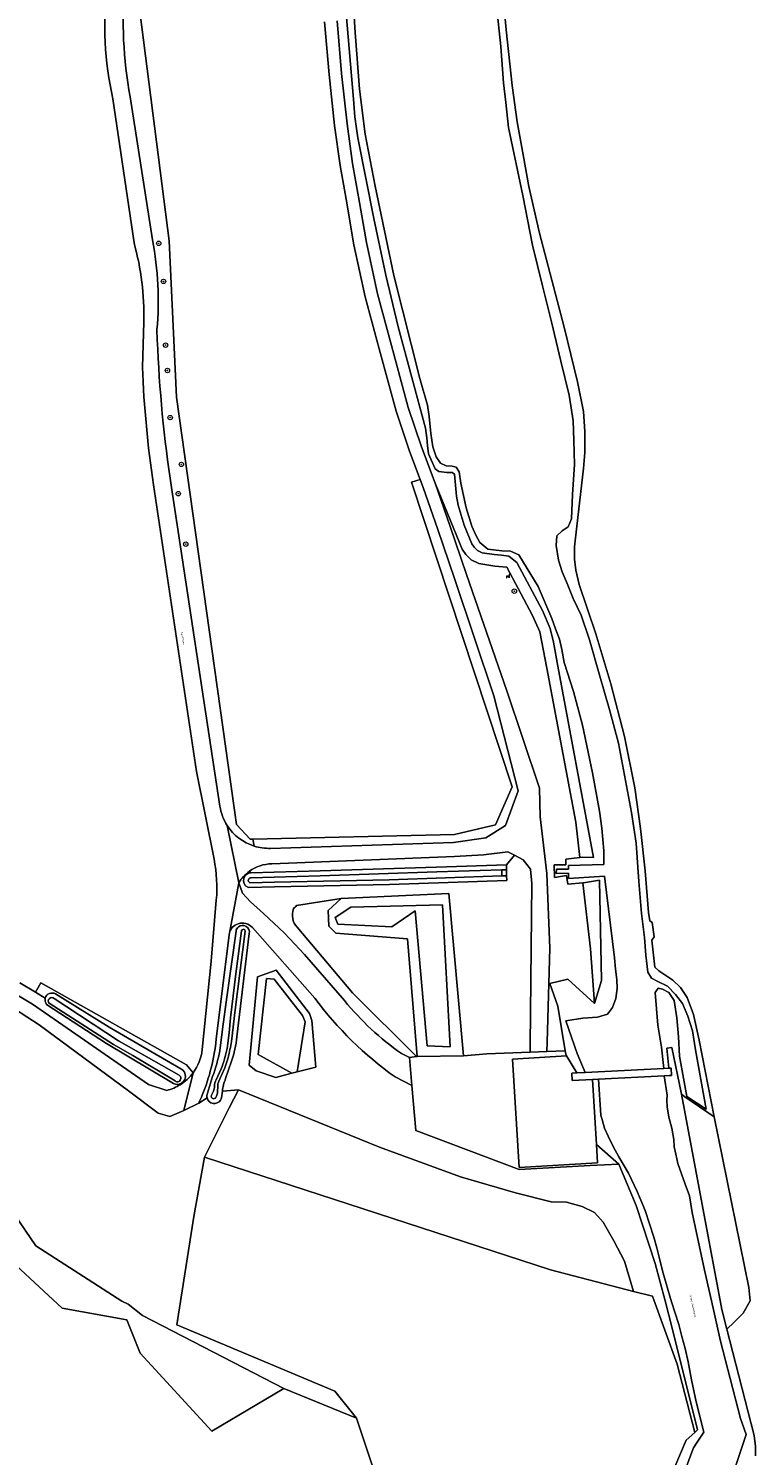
# Model space of a CAD drawing. Header units: metres. Extents: x 201541 to 204988, y 387833 to 394342.
# Tile 207 of 214: x 202899 to 203031, y 392999 to 393257. Entities that reach past the tile are written whole.
import ezdxf
from ezdxf.enums import TextEntityAlignment as Align

# ---------------------------------------------------------------- set-up
doc = ezdxf.new("R2010")
doc.units = ezdxf.units.M
doc.layers.get('Defpoints').update_dxf_attribs({"lineweight": 25})
for name, color, linetype, lineweight in [('B-WE-GR-BOOM-S', 90, 'Continuous', 25), ('B-WE-GR-BOOMTEELT-GV', 110, 'Continuous', 13), ('B-WE-GR-BOS_LOOF-GV', 40, 'Continuous', 13), ('B-WE-GR-GRAS-GV', 60, 'Continuous', 13), ('B-WE-GR-GROENVOORZIENING-GV', 80, 'Continuous', 18), ('B-WE-GR-HOUTWAL-GV', 40, 'Continuous', 13), ('B-WE-GR-RIET-GV', 120, 'Continuous', 13), ('B-WE-IE-MEUBILAIR_WEGMEUBILAIR-S', 7, 'Continuous', 25), ('B-WE-IE-TERREINAFSCHEIDING_KUNSTMATIG_HEKWERK-G', 20, 'IE-TERREINAFSCHEIDING-KUNSTMATIG', 18), ('B-WE-IE-TERREINAFSCHEIDING_KUNSTMATIG_MUUR-G', 90, 'IE-TERREINAFSCHEIDING-KUNSTMATIG-DICHT', 18), ('B-WE-KW-KUNSTWERK_STUW-GV', 170, 'Continuous', 18), ('B-WE-OG-WATER-GV', 130, 'Continuous', 18), ('B-WE-OG-WATER_SLOOT-GV', 120, 'Continuous', 18), ('B-WE-VH-ONVERHARD-GV', 252, 'Continuous', 18), ('B-WE-VH-VERHARDING_GESLOTEN-GV', 252, 'Continuous', 18)]:
    doc.layers.add(name, color=color, linetype=linetype, lineweight=lineweight)
doc.styles.add('NLCS-ISO-M200-T18', font='NLCS-ISO.ttf', dxfattribs={"height": 0.36})
doc.linetypes.add('IE-TERREINAFSCHEIDING-KUNSTMATIG', pattern='A,4,[82,NLCS.SHX,S=0.75,R=90,X=0,Y=0],4,-2', length=10)
doc.linetypes.add('IE-TERREINAFSCHEIDING-KUNSTMATIG-DICHT', pattern='A,8,-1,[82,NLCS.SHX,S=0.75,R=90,X=0,Y=0],-1', length=10)

# ---------------------------------------------------------------- blocks, each defined once
blk = doc.blocks.new('SIE-WEG_ZITBANK-SO')
at = {"color": 0, "linetype": 'ByBlock', "lineweight": 18}
blk.add_lwpolyline([(-0.9, -1.6), (-0.9, -0.2), (1.1, -0.2), (1.1, -1.6), (1.3, -1.6), (1.3, -0.2), (1.5, 1.8), (1.3, 1.8), (1.1, 0), (-1.1, 0), (-1.1, -1.6)], close=True, dxfattribs=at)
blk = doc.blocks.new('SGR-BOOM_01-SO')
at = {"linetype": 'ByBlock', "lineweight": 18}
h = blk.add_hatch(color=0, dxfattribs=at)
h.dxf.hatch_style = 1
edge = h.paths.add_edge_path()
edge.add_arc((0, 0), 0.25, 0, 360)
at = {"color": 0, "linetype": 'ByBlock', "lineweight": 18}
for radius in [2, 0.25]:
    blk.add_circle((0, 0), radius, dxfattribs=at)

msp = doc.modelspace()

# ---------------------------------------------------------------- linework, layer by layer
at = {"layer": 'B-WE-GR-BOOMTEELT-GV'}
msp.add_lwpolyline([(203016.099, 392996.491), (203018.158, 393001.321), (203019.688, 393002.74), (203016.502, 393015.109), (203012.023, 393027.382), (203008.618, 393028.268), (202993.56, 393032.187), (202930.87, 393052.591), (202928.95, 393041.848), (202925.835, 393022.243), (202954.47, 393010.241), (202958.382, 393005.341), (202958.386, 393005.339), (202967.96, 392976.736)], dxfattribs=at)
at = {"layer": 'B-WE-GR-BOS_LOOF-GV'}
for points in [[(202914.289, 393244.149, -0.0932536), (202913.385, 393264.674)], [(202919.862, 393203.736, 0.0756875), (202918.104, 393218.086)], [(202921.626, 393174.259, -0.0263428), (202919.623, 393195.556)], [(202933.016, 393099.101, 0.0712388), (202932.601, 393106.499)], [(202928.822, 393067.84, 0.1353802), (202930.446, 393072.036)], [(202933.777, 393062.91, -0.6806311), (202931.334, 393063.31)], [(202933.936, 393063.314, -0.0825375), (202933.777, 393062.91)]]:
    msp.add_lwpolyline(points, format="xyb", dxfattribs=at)
for points in [[(202918.104, 393218.086), (202914.289, 393244.149)], [(202919.623, 393195.556), (202919.862, 393203.736)], [(202932.601, 393106.499), (202929.423, 393122.351), (202921.626, 393174.259)], [(202930.446, 393072.036), (202932.062, 393088.031), (202933.016, 393099.101)], [(202931.334, 393063.31), (202929.836, 393062.334), (202927.159, 393061.042), (202924.571, 393059.932), (202922.505, 393060.516), (202917.114, 393064.582), (202900.947, 393076.494), (202889.699, 393083.737), (202878.189, 393090.345), (202878.106, 393090.194), (202873.883, 393082.498), (202876.653, 393070.707), (202874.757, 393072.486)], [(202897.448, 393084.136), (202900.272, 393082.431), (202901.222, 393084.122), (202927.64, 393069.283), (202928.822, 393067.84)], [(202874.757, 393072.486), (202877.288, 393063.243), (202891.604, 393049.181), (202900.3, 393036.55), (202914.222, 393027.569), (202915.88, 393026.5), (202917.045, 393025.95), (202919.631, 393023.904), (202945.224, 393010.694), (202958.382, 393005.341), (202954.47, 393010.241), (202925.835, 393022.243), (202928.95, 393041.848), (202930.87, 393052.591), (202935.361, 393061.481), (202937.02, 393064.766), (202934.124, 393064.502), (202933.936, 393063.314)], [(202889.162, 393039.957), (202905.068, 393025.236), (202916.79, 393023.14), (202919.233, 393017.107), (202932.174, 393002.982), (202945.224, 393010.694), (202919.631, 393023.904), (202917.045, 393025.95), (202915.88, 393026.5), (202914.222, 393027.569), (202900.3, 393036.55), (202891.604, 393049.181)], [(202967.96, 392976.736), (202958.386, 393005.339), (202958.382, 393005.341), (202945.224, 393010.694), (202932.174, 393002.982), (202919.233, 393017.107), (202916.79, 393023.14), (202905.068, 393025.236), (202889.162, 393039.957)]]:
    msp.add_lwpolyline(points, dxfattribs=at)
at = {"layer": 'B-WE-GR-GRAS-GV'}
for points in [[(202984.421, 393268.557), (202985.534, 393256.595), (202986.619, 393246.522), (202987.542, 393239.964), (202988.582, 393233.99), (202989.651, 393228.264), (202991.55, 393219.843), (202996.057, 393202.808), (202998.47, 393192.897), (202999.517, 393187.525), (202999.768, 393183.945), (202999.757, 393180.089), (202999.508, 393177.197), (202998.299, 393166.81), (202997.924, 393163.035), (202997.891, 393160.817), (202998.128, 393158.84), (202998.767, 393156.205), (203001.793, 393147.301), (203004.511, 393138.257), (203006.936, 393128.731), (203008.862, 393119.451), (203009.851, 393112.055), (203010.691, 393104.394), (203011.286, 393096.848), (203011.565, 393095.348), (203011.967, 393095.068), (203012.317, 393092.472), (203011.92, 393091.864), (203012.46, 393086.956), (203013.172, 393086.289), (203015.72, 393084.638), (203017.12, 393083.303), (203018.313, 393081.478), (203019.446, 393078.412), (203020.513, 393073.757), (203023.213, 393059.844), (203029.504, 393028.976), (203029.716, 393026.542), (203028.446, 393024.32), (203026.858, 393022.732), (203025.522, 393021.463), (203030.457, 393002.21), (203030.692, 393000.205), (203030.692, 392998.517)], [(202918.882, 393262.376), (202924.451, 393218.419), (202925.798, 393190.118), (202931.741, 393147.997), (202936.661, 393112.771), (202939.127, 393110.14), (202939.619, 393110.151), (202976.183, 393110.994), (202983.612, 393112.736), (202986.619, 393119.589), (202968.346, 393174.733), (202969.935, 393175.257), (202968.015, 393180.352), (202965.578, 393187.592), (202962.537, 393198.865), (202959.957, 393208.299), (202957.95, 393217.684), (202956.539, 393225.971), (202955.425, 393232.063), (202954.452, 393239.307), (202953.433, 393248.514), (202952.591, 393258.098)], [(202954.879, 393258.265), (202955.716, 393248.74), (202956.729, 393239.586), (202957.691, 393232.422), (202958.798, 393226.37), (202960.203, 393218.117), (202962.186, 393208.841), (202964.75, 393199.466), (202967.774, 393188.257), (202970.175, 393181.123), (202972.637, 393174.591), (202976.051, 393166.303), (202977.535, 393162.612), (202978.22, 393161.667), (202979.171, 393160.719), (202980.58, 393160.025), (202983.49, 393159.565), (202985.648, 393159.374), (202990.284, 393150.63), (202991.602, 393147.641), (202992.909, 393141.097), (202998.128, 393113.182), (202998.871, 393106.804), (202999.308, 393106.853), (203001.35, 393106.826), (202994.876, 393141.46), (202994.086, 393145.812), (202993.506, 393148.278), (202992.085, 393151.503), (202987.457, 393160.232), (202986.038, 393161.332), (202984.688, 393161.563), (202983.327, 393161.64), (202981.182, 393161.957), (202980.35, 393162.367), (202979.745, 393162.97), (202979.299, 393163.586), (202977.939, 393166.967), (202976.851, 393170.562), (202976.53, 393172.226), (202976.182, 393176.186), (202975.721, 393176.497), (202974.805, 393176.485), (202973.342, 393176.678), (202972.685, 393177.135), (202971.44, 393179.875), (202971.248, 393181.361), (202971.178, 393182.802), (202970.894, 393184.536), (202965.934, 393202.891), (202963.709, 393212.191), (202961.526, 393222.468), (202958.628, 393237.094), (202958.093, 393240.862), (202957.852, 393244.076), (202956.541, 393259.598)], [(202989.886, 393072.814), (202990.161, 393102.112), (202989.907, 393104.727), (202988.587, 393106.39), (202987.047, 393107.208), (202985.584, 393105.474), (202985.596, 393104.592), (202985.611, 393103.508), (202985.622, 393102.674), (202964.381, 393101.926), (202943.571, 393101.508), (202938.898, 393101.352), (202938.707, 393101.443)], [(202937.083, 393102.223), (202937.765, 393100.344), (202939.183, 393098.763), (202941.538, 393096.694), (202945.373, 393093.093), (202948.964, 393089.247), (202956.244, 393080.913)], [(202939.337, 393104.019), (202939.017, 393104.317)], [(202947.569, 393098.11), (202955.635, 393099.372), (202975.16, 393100.293), (202977.815, 393070.926), (202982.022, 393071.276), (202989.845, 393071.586), (202989.886, 393072.814)], [(202950.875, 393081.332), (202939.546, 393094.122)], [(202966.569, 393071.318), (202968.009, 393070.628), (202969.254, 393070.762), (202957.713, 393082.307), (202947.637, 393094.192)], [(202935.324, 393092.81), (202933.002, 393073.917)], [(202933.637, 393071.837), (202934.164, 393075.728), (202934.906, 393081.532), (202936.584, 393093.496)], [(202938.978, 393093.036), (202936.714, 393074.342)], [(202928.822, 393067.84), (202927.64, 393069.283), (202901.222, 393084.122), (202900.272, 393082.431)], [(202900.272, 393082.431), (202902.033, 393081.368)], [(202903.886, 393082.11), (202913.607, 393076.073), (202926.586, 393068.588)], [(202935.788, 393069.965), (202934.702, 393066.795)], [(202926.299, 393065.799), (202926.478, 393065.684)], [(202931.417, 393064.13), (202932.339, 393067.171)], [(202934.124, 393064.502), (202937.02, 393064.766), (202962.572, 393054.405), (202977.282, 393049.015), (202987.19, 393046.113), (202993.689, 393044.502), (202996.457, 393044.436), (202999.294, 393043.625), (203001.503, 393042.539), (203003.089, 393040.831), (203005.029, 393037.423), (203006.977, 393033.727), (203008.618, 393028.268), (203012.023, 393027.382), (203016.502, 393015.109), (203019.688, 393002.74), (203020.191, 393003.207), (203015.605, 393021.641), (203014.312, 393026.545), (203012.517, 393033.351), (203009.061, 393043.838), (203005.964, 393051.313), (203000.734, 393051.035), (202987.906, 393050.354), (202969.159, 393057.422), (202968.463, 393065.534), (202965.388, 393067.106)], [(202929.836, 393062.334), (202931.334, 393063.31)]]:
    msp.add_lwpolyline(points, dxfattribs=at)
for points in [[(202939.017, 393104.317, 0.1002582), (202937.083, 393102.223)], [(202938.707, 393101.443, -0.8128775), (202939.337, 393104.019)], [(202947.637, 393094.192, -0.2834147), (202947.02, 393097.511)], [(202947.02, 393097.511, -0.0543627), (202947.569, 393098.11)], [(202936.984, 393094.822, 0.2581936), (202935.38, 393093.107)], [(202936.584, 393093.496, -0.1862718), (202937.019, 393094.259)], [(202939.546, 393094.122, 0.2979326), (202936.984, 393094.822)], [(202937.019, 393094.259, -0.7150619), (202938.978, 393093.036)], [(202935.38, 393093.107, 0.0331274), (202935.324, 393092.81)], [(202902.033, 393081.368, -0.4947445), (202903.886, 393082.11)], [(202965.388, 393067.106, -0.0783954), (202950.875, 393081.332)], [(202956.244, 393080.913, 0.0704793), (202966.569, 393071.318)], [(202933.002, 393073.917, -0.0718077), (202930.459, 393063.767)], [(202936.714, 393074.342, -0.0629001), (202935.788, 393069.965)], [(202932.339, 393067.171, 0.0448726), (202933.637, 393071.837)], [(202926.586, 393068.588, -0.6888992), (202926.299, 393065.799)], [(202926.478, 393065.684, 0.0946685), (202928.822, 393067.84)], [(202934.702, 393066.795, 0.076821), (202934.124, 393064.502)], [(202930.459, 393063.767, -0.0107429), (202929.836, 393062.334)], [(202931.334, 393063.31, -0.1576786), (202931.417, 393064.13)]]:
    msp.add_lwpolyline(points, format="xyb", dxfattribs=at)
for points in [[(203001.51, 393080.367), (203002.811, 393084.55), (203002.449, 393102.699), (202999.522, 393102.222), (202999.406, 393102.213), (203000.795, 393090.29)], [(202946.685, 393067.751), (202943.772, 393067.006), (202940.24, 393068.213), (202938.989, 393069.206), (202940.503, 393085.213), (202943.844, 393086.43), (202949.87, 393078.59), (202950.341, 393077.297), (202951.069, 393068.872), (202947.686, 393068.007)]]:
    msp.add_lwpolyline(points, close=True, dxfattribs=at)
at = {"layer": 'B-WE-GR-GROENVOORZIENING-GV'}
for points in [[(202916.415, 393265.026, 0.0659262), (202917.381, 393244.518)], [(202921.437, 393218.603, -0.0717932), (202922.255, 393202.306)], [(202922.327, 393200.504, 0.0279006), (202924.882, 393173.803)], [(202933.667, 393116.108, 0.1060489), (202935.001, 393112.583)], [(202935.001, 393112.583, 0.1748275), (202939.854, 393108.878)], [(202939.854, 393108.878, 0.0849847), (202942.856, 393108.465)], [(202943.093, 393105.677, 0.1529289), (202939.017, 393104.317)], [(202902.281, 393080.224, -0.2479686), (202902.033, 393081.368)], [(202924.048, 393064.661, 0.0784304), (202926.478, 393065.684)], [(202926.299, 393065.799, -0.2359439), (202924.984, 393066.069)]]:
    msp.add_lwpolyline(points, format="xyb", dxfattribs=at)
for points in [[(202939.854, 393108.878), (202939.619, 393110.151), (202939.127, 393110.14), (202936.661, 393112.771), (202931.741, 393147.997), (202925.798, 393190.118), (202924.451, 393218.419), (202918.882, 393262.376)], [(202917.381, 393244.518), (202921.437, 393218.603)], [(202922.255, 393202.306), (202922.327, 393200.504)], [(202969.935, 393175.257), (202968.346, 393174.733), (202986.619, 393119.589), (202983.612, 393112.736), (202976.183, 393110.994), (202939.619, 393110.151), (202939.854, 393108.878)], [(202942.856, 393108.465), (202975.974, 393109.53), (202981.846, 393110.389), (202985.414, 393112.608), (202987.725, 393118.86), (202983.302, 393136.048), (202976.172, 393157.297), (202973.141, 393166.153), (202970.48, 393173.81), (202969.935, 393175.257)], [(202756.191, 393173.998), (202743.905, 393173.631), (202744.035, 393173.121), (202744.387, 393172.828), (202745.46, 393172.57), (202750.294, 393173.135), (202751.711, 393173.265), (202753.622, 393173.143), (202755.183, 393172.848), (202757.154, 393172.312), (202760.389, 393170.493), (202799.807, 393143.41), (202857.076, 393105.35), (202889.714, 393086.253), (202899.733, 393080.256), (202920.701, 393065.718), (202924.048, 393064.661)], [(202924.882, 393173.803), (202933.667, 393116.108)], [(202939.337, 393104.019), (202951.82, 393104.373), (202972.907, 393105.085), (202985.584, 393105.474), (202987.047, 393107.208), (202985.811, 393107.865), (202981.401, 393107.296), (202976.192, 393106.979), (202943.093, 393105.677)], [(202939.017, 393104.317), (202939.337, 393104.019)], [(202902.033, 393081.368), (202900.272, 393082.431), (202897.448, 393084.136)], [(202924.984, 393066.069), (202913.143, 393073.132), (202902.281, 393080.224)], [(202926.478, 393065.684), (202926.299, 393065.799)]]:
    msp.add_lwpolyline(points, dxfattribs=at)
for points in [[(202992.955, 393073.397), (202992.894, 393071.707), (202996.215, 393071.838), (202994.895, 393079.91), (202993.46, 393084), (202996.713, 393084.772), (203001.51, 393080.367), (203000.795, 393090.29), (202999.406, 393102.213), (202996.696, 393101.993), (202996.443, 393103.54), (202994.305, 393103.22), (202994.233, 393105.513), (202996.324, 393105.512), (202996.356, 393106.524), (202998.871, 393106.804), (202998.128, 393113.182), (202992.909, 393141.097), (202991.602, 393147.641), (202990.284, 393150.63), (202985.648, 393159.374), (202983.49, 393159.565), (202980.58, 393160.025), (202979.171, 393160.719), (202978.22, 393161.667), (202977.535, 393162.612), (202976.051, 393166.303), (202972.637, 393174.591), (202975.309, 393166.901), (202978.345, 393158.031), (202985.633, 393136.974), (202991.549, 393119.366), (202991.711, 393114.15), (202992.879, 393103.896), (202993.447, 393090.406)], [(203000.734, 393051.035), (203005.964, 393051.313), (203001.888, 393054.867), (203002.089, 393051.538), (202987.852, 393050.677), (202986.664, 393070.329), (202996.485, 393070.923), (202996.318, 393071.207), (202996.215, 393071.838), (202992.894, 393071.707), (202989.845, 393071.586), (202982.022, 393071.276), (202977.815, 393070.926), (202969.377, 393070.775), (202969.254, 393070.762), (202968.009, 393070.628), (202968.463, 393065.534), (202969.159, 393057.422), (202987.906, 393050.354)]]:
    msp.add_lwpolyline(points, close=True, dxfattribs=at)
at = {"layer": 'B-WE-GR-HOUTWAL-GV'}
for points in [[(202969.377, 393070.775), (202967.632, 393092.095), (202954.682, 393093.119), (202953.381, 393094.355), (202953.277, 393097.248), (202955.635, 393099.372), (202947.569, 393098.11)], [(202947.637, 393094.192), (202957.713, 393082.307), (202969.254, 393070.762), (202969.377, 393070.775)]]:
    msp.add_lwpolyline(points, dxfattribs=at)
for points in [[(202969.377, 393070.775), (202977.815, 393070.926), (202975.16, 393100.293), (202955.635, 393099.372), (202953.277, 393097.248), (202953.381, 393094.355), (202954.682, 393093.119), (202967.632, 393092.095)], [(202971.217, 393072.721), (202975.38, 393072.523), (202973.984, 393098.249), (202957.362, 393097.838), (202954.556, 393095.922), (202955.029, 393094.756), (202964.837, 393094.269), (202969.06, 393097.154)], [(202971.217, 393072.721), (202969.06, 393097.154), (202964.837, 393094.269), (202955.029, 393094.756), (202954.556, 393095.922), (202957.362, 393097.838), (202973.984, 393098.249), (202975.38, 393072.523)], [(202947.686, 393068.007), (202951.069, 393068.872), (202950.341, 393077.297), (202949.87, 393078.59), (202943.844, 393086.43), (202940.503, 393085.213), (202938.989, 393069.206), (202940.24, 393068.213), (202943.772, 393067.006), (202946.685, 393067.751), (202940.598, 393071.125), (202942.092, 393084.931), (202943.477, 393084.812), (202948.645, 393078.202), (202949.103, 393077.089)], [(202946.685, 393067.751), (202947.686, 393068.007), (202949.103, 393077.089), (202948.645, 393078.202), (202943.477, 393084.812), (202942.092, 393084.931), (202940.598, 393071.125)], [(202937.02, 393064.766), (202935.361, 393061.481), (202930.87, 393052.591), (202993.56, 393032.187), (203008.618, 393028.268), (203006.977, 393033.727), (203005.029, 393037.423), (203003.089, 393040.831), (203001.503, 393042.539), (202999.294, 393043.625), (202996.457, 393044.436), (202993.689, 393044.502), (202987.19, 393046.113), (202977.282, 393049.015), (202962.572, 393054.405)]]:
    msp.add_lwpolyline(points, close=True, dxfattribs=at)
for points in [[(202947.02, 393097.511, 0.2834147), (202947.637, 393094.192)], [(202947.569, 393098.11, 0.0543627), (202947.02, 393097.511)]]:
    msp.add_lwpolyline(points, format="xyb", dxfattribs=at)
at = {"layer": 'B-WE-GR-RIET-GV'}
msp.add_lwpolyline([(203023.213, 393059.844), (203017.896, 393063.479), (203017.305, 393064.002), (203024.621, 393024.976), (203025.522, 393021.463), (203026.858, 393022.732), (203028.446, 393024.32), (203029.716, 393026.542), (203029.504, 393028.976)], close=True, dxfattribs=at)
at = {"layer": 'B-WE-IE-TERREINAFSCHEIDING_KUNSTMATIG_HEKWERK-G'}
msp.add_lwpolyline([(202950.532, 392956.393), (202972.543, 392962.186), (202967.96, 392976.736), (202958.386, 393005.339)], dxfattribs=at)
at = {"layer": 'B-WE-IE-TERREINAFSCHEIDING_KUNSTMATIG_MUUR-G'}
for points in [[(202969.377, 393070.775), (202977.815, 393070.926)], [(202977.815, 393070.926), (202982.022, 393071.276), (202989.845, 393071.586)], [(202989.845, 393071.586), (202992.894, 393071.707)], [(202992.894, 393071.707), (202996.215, 393071.838)], [(202968.009, 393070.628), (202969.254, 393070.762)], [(202968.463, 393065.534), (202968.009, 393070.628)], [(202969.254, 393070.762), (202969.377, 393070.775)], [(203000.734, 393051.035), (202987.906, 393050.354), (202969.159, 393057.422), (202968.463, 393065.534)], [(203005.964, 393051.313), (203000.734, 393051.035)]]:
    msp.add_lwpolyline(points, dxfattribs=at)
at = {"layer": 'B-WE-KW-KUNSTWERK_STUW-GV'}
for points in [[(202985.596, 393104.592), (202984.732, 393104.583), (202984.746, 393103.508), (202985.611, 393103.508)], [(203015.019, 393068.657), (203014.081, 393068.609), (202999.847, 393067.884), (202998.322, 393067.806), (202997.433, 393067.761), (202997.5, 393066.438), (203001.177, 393066.625), (203002.257, 393066.68), (203014.167, 393067.288), (203015.093, 393067.335), (203015.469, 393067.354), (203015.402, 393068.676)]]:
    msp.add_lwpolyline(points, close=True, dxfattribs=at)
at = {"layer": 'B-WE-OG-WATER-GV'}
for points in [[(202957.61, 393264.729), (202958.152, 393256.161), (202958.964, 393245.88), (202959.974, 393237.713), (202961.766, 393228.315), (202965.159, 393212.134), (202969.88, 393193.522), (202971.249, 393188.668), (202971.567, 393186.61), (202971.849, 393183.573), (202972.237, 393181.145), (202972.863, 393179.348), (202973.622, 393178.17), (202974.656, 393177.677), (202975.724, 393177.631), (202976.497, 393177.466), (202977.015, 393176.616), (202977.307, 393174.558), (202978.306, 393170.08), (202979.293, 393166.774), (202980.012, 393165.127), (202980.743, 393163.835), (202982.202, 393162.634), (202984.726, 393162.34), (202986.294, 393162.271), (202987.815, 393161.619), (202991.296, 393155.86), (202993.791, 393150.09), (202994.463, 393148.175), (202995.212, 393146.317), (202995.589, 393144.442), (202996.012, 393142.116), (202997.733, 393136.845), (202999.356, 393130.77), (203001.174, 393122.119), (203002.423, 393115.174), (203002.872, 393112.124), (203003.195, 393108.029), (203003.201, 393105.515), (202996.824, 393105.336), (202996.81, 393104.695), (202994.619, 393104.696), (202994.591, 393103.945), (202996.789, 393103.981), (202996.808, 393102.996), (203003.355, 393103.443), (203005.133, 393088.633), (203005.317, 393086.596), (203005.586, 393084.757), (203005.659, 393083.128), (203005.4, 393081.305), (203004.808, 393079.66), (203003.89, 393078.44), (203002.055, 393077.918), (202999.406, 393077.727), (202996.35, 393077.238), (202998.391, 393071.354), (202999.847, 393067.884), (203014.081, 393068.609), (203013.666, 393072.502), (203013.017, 393076.436), (203012.512, 393082.381), (203013.063, 393083.172), (203013.837, 393082.987), (203014.991, 393082.366), (203015.954, 393080.923), (203016.435, 393077.768), (203016.773, 393074.379), (203016.918, 393070.829), (203018.241, 393063.568), (203021.741, 393061.253), (203019.844, 393071.972), (203019.276, 393075.457), (203018.451, 393078.111), (203017.444, 393080.37), (203016.219, 393082.007), (203014.747, 393083.494), (203012.984, 393084.347), (203011.837, 393084.982), (203011.17, 393086.051), (203010.839, 393089.121), (203010.609, 393092.354), (203010.043, 393096.665), (203009.564, 393102.485), (203009.061, 393109.416), (203008.255, 393114.942), (203005.855, 393127.516), (203004.29, 393133.348), (203002.358, 393140.075), (203000.646, 393146.186), (202999.086, 393150.699), (202997.673, 393153.7), (202996.599, 393156.423), (202995.694, 393158.507), (202995.014, 393160.608), (202994.588, 393163.274), (202994.683, 393165.036), (202995.667, 393165.966), (202996.754, 393166.687), (202997.364, 393168.093), (202997.533, 393172.51), (202997.877, 393177.934), (202997.802, 393182.3), (202997.645, 393185.83), (202996.951, 393190.468), (202995.444, 393196.628), (202993.732, 393203.792), (202992.09, 393210.299), (202990.27, 393217.651), (202988.544, 393226.619), (202985.968, 393238.959), (202985.482, 393243.44), (202985.021, 393247.043), (202984.547, 393253.636), (202983.795, 393260.949)], [(202939.08, 393102.223), (202943.548, 393102.372), (202964.357, 393102.79), (202984.746, 393103.508), (202984.732, 393104.583), (202972.935, 393104.221), (202951.847, 393103.509)], [(202951.847, 393103.509), (202939.328, 393103.154)], [(202937.585, 393093.534), (202936.559, 393085.736), (202935.612, 393077.768), (202935.36, 393075.072), (202934.951, 393072.229)], [(202935.767, 393073.522), (202936.442, 393079.21), (202938.258, 393093.492)], [(202926.266, 393067.403), (202915.28, 393073.624), (202903.638, 393081.281)], [(202902.73, 393080.444), (202914.402, 393072.97), (202917.883, 393070.978), (202925.54, 393066.366)], [(202933.869, 393068.532), (202932.962, 393066.597)], [(202933.482, 393066.315), (202934.557, 393068.757), (202935.137, 393070.575)], [(202933.231, 393064.127), (202933.293, 393065.649)], [(203025.293, 392991.384), (203028.989, 393002.354), (203027.969, 393005.276), (203026.08, 393012.487), (203024.355, 393019.291), (203023.008, 393025.222), (203021.442, 393032.121), (203019.25, 393042.581), (203018.743, 393045.548), (203017.957, 393047.683), (203016.624, 393051.398), (203016.237, 393053.133), (203015.974, 393054.449), (203015.898, 393055.745), (203015.563, 393057.793), (203014.984, 393059.81), (203014.687, 393061.686), (203014.608, 393062.893), (203014.682, 393063.776), (203014.167, 393067.288), (203002.257, 393066.68), (203002.697, 393060.169), (203002.978, 393059.119), (203003.352, 393057.809), (203003.996, 393056.371), (203004.895, 393054.52), (203005.949, 393052.645), (203007.684, 393049.696), (203009.274, 393046.356), (203009.909, 393044.792), (203010.723, 393042.923), (203012.297, 393038.065), (203012.801, 393036.18), (203013.244, 393034.446), (203013.84, 393031.977), (203014.85, 393028.423), (203015.501, 393026.364), (203016.799, 393022.262), (203017.354, 393020.09), (203017.951, 393017.922), (203018.489, 393015.529), (203019.095, 393012.244), (203019.93, 393008.278), (203021.355, 393002.773), (203020.151, 393000.999), (203019.433, 392999.941), (203016.777, 392992.878)], [(202932.51, 393064.526), (202932.122, 393063.798)]]:
    msp.add_lwpolyline(points, dxfattribs=at)
for points in [[(202939.328, 393103.154, 0.83052), (202939.08, 393102.223)], [(202938.258, 393093.492, 0.8822572), (202937.585, 393093.534)], [(202903.638, 393081.281, 0.9791829), (202902.73, 393080.444)], [(202935.137, 393070.575, 0.0259799), (202935.767, 393073.522)], [(202934.951, 393072.229, -0.0529895), (202933.869, 393068.532)], [(202925.54, 393066.366, 1.1011666), (202926.266, 393067.403)], [(202932.962, 393066.597, 0.1067337), (202932.678, 393065.371)], [(202933.293, 393065.649, -0.10854), (202933.482, 393066.315)], [(202932.122, 393063.798, 1.0863152), (202932.968, 393063.482)], [(202932.678, 393065.371, -0.0721561), (202932.51, 393064.526)], [(202932.968, 393063.482, 0.0765221), (202933.231, 393064.127)]]:
    msp.add_lwpolyline(points, format="xyb", dxfattribs=at)
at = {"layer": 'B-WE-OG-WATER_SLOOT-GV'}
for points in [[(202983.795, 393260.949), (202984.547, 393253.636), (202985.021, 393247.043), (202985.482, 393243.44), (202985.968, 393238.959), (202988.544, 393226.619), (202990.27, 393217.651), (202992.09, 393210.299), (202993.732, 393203.792), (202995.444, 393196.628), (202996.951, 393190.468), (202997.645, 393185.83), (202997.802, 393182.3), (202997.877, 393177.934), (202997.533, 393172.51), (202997.364, 393168.093), (202996.754, 393166.687), (202995.667, 393165.966), (202994.683, 393165.036), (202994.588, 393163.274), (202995.014, 393160.608), (202995.694, 393158.507), (202996.599, 393156.423), (202997.673, 393153.7), (202999.086, 393150.699), (203000.646, 393146.186), (203002.358, 393140.075), (203004.29, 393133.348), (203005.855, 393127.516), (203008.255, 393114.942), (203009.061, 393109.416), (203009.564, 393102.485), (203010.043, 393096.665), (203010.609, 393092.354), (203010.839, 393089.121), (203011.17, 393086.051), (203011.837, 393084.982), (203012.984, 393084.347), (203014.747, 393083.494), (203016.219, 393082.007), (203017.444, 393080.37), (203018.451, 393078.111), (203019.276, 393075.457), (203019.844, 393071.972), (203021.741, 393061.253), (203018.241, 393063.568), (203016.918, 393070.829), (203016.773, 393074.379), (203016.435, 393077.768), (203015.954, 393080.923), (203014.991, 393082.366), (203013.837, 393082.987), (203013.063, 393083.172), (203012.512, 393082.381), (203013.017, 393076.436), (203013.666, 393072.502), (203014.081, 393068.609), (203015.019, 393068.657), (203014.656, 393072.293), (203015.521, 393072.412), (203017.305, 393064.002), (203017.896, 393063.479), (203023.213, 393059.844), (203020.513, 393073.757), (203019.446, 393078.412), (203018.313, 393081.478), (203017.12, 393083.303), (203015.72, 393084.638), (203013.172, 393086.289), (203012.46, 393086.956), (203011.92, 393091.864), (203012.317, 393092.472), (203011.967, 393095.068), (203011.565, 393095.348), (203011.286, 393096.848), (203010.691, 393104.394), (203009.851, 393112.055), (203008.862, 393119.451), (203006.936, 393128.731), (203004.511, 393138.257), (203001.793, 393147.301), (202998.767, 393156.205), (202998.128, 393158.84), (202997.891, 393160.817), (202997.924, 393163.035), (202998.299, 393166.81), (202999.508, 393177.197), (202999.757, 393180.089), (202999.768, 393183.945), (202999.517, 393187.525), (202998.47, 393192.897), (202996.057, 393202.808), (202991.55, 393219.843), (202989.651, 393228.264), (202988.582, 393233.99), (202987.542, 393239.964), (202986.619, 393246.522), (202985.534, 393256.595), (202984.421, 393268.557)], [(202956.541, 393259.598), (202957.852, 393244.076), (202958.093, 393240.862), (202958.628, 393237.094), (202961.526, 393222.468), (202963.709, 393212.191), (202965.934, 393202.891), (202970.894, 393184.536), (202971.178, 393182.802), (202971.248, 393181.361), (202971.44, 393179.875), (202972.685, 393177.135), (202973.342, 393176.678), (202974.805, 393176.485), (202975.721, 393176.497), (202976.182, 393176.186), (202976.53, 393172.226), (202976.851, 393170.562), (202977.939, 393166.967), (202979.299, 393163.586), (202979.745, 393162.97), (202980.35, 393162.367), (202981.182, 393161.957), (202983.327, 393161.64), (202984.688, 393161.563), (202986.038, 393161.332), (202987.457, 393160.232), (202992.085, 393151.503), (202993.506, 393148.278), (202994.086, 393145.812), (202994.876, 393141.46), (203001.35, 393106.826), (202999.308, 393106.853), (202998.871, 393106.804), (202996.356, 393106.524), (202996.324, 393105.512), (202994.233, 393105.513), (202994.305, 393103.22), (202996.443, 393103.54), (202996.696, 393101.993), (202999.406, 393102.213), (202999.522, 393102.222), (203002.449, 393102.699), (203002.811, 393084.55), (203001.51, 393080.367), (202996.713, 393084.772), (202993.46, 393084), (202994.895, 393079.91), (202996.215, 393071.838), (202996.318, 393071.207), (202996.485, 393070.923), (202998.322, 393067.806), (202999.847, 393067.884), (202998.391, 393071.354), (202996.35, 393077.238), (202999.406, 393077.727), (203002.055, 393077.918), (203003.89, 393078.44), (203004.808, 393079.66), (203005.4, 393081.305), (203005.659, 393083.128), (203005.586, 393084.757), (203005.317, 393086.596), (203005.133, 393088.633), (203003.355, 393103.443), (202996.808, 393102.996), (202996.789, 393103.981), (202994.591, 393103.945), (202994.619, 393104.696), (202996.81, 393104.695), (202996.824, 393105.336), (203003.201, 393105.515), (203003.195, 393108.029), (203002.872, 393112.124), (203002.423, 393115.174), (203001.174, 393122.119), (202999.356, 393130.77), (202997.733, 393136.845), (202996.012, 393142.116), (202995.589, 393144.442), (202995.212, 393146.317), (202994.463, 393148.175), (202993.791, 393150.09), (202991.296, 393155.86), (202987.815, 393161.619), (202986.294, 393162.271), (202984.726, 393162.34), (202982.202, 393162.634), (202980.743, 393163.835), (202980.012, 393165.127), (202979.293, 393166.774), (202978.306, 393170.08), (202977.307, 393174.558), (202977.015, 393176.616), (202976.497, 393177.466), (202975.724, 393177.631), (202974.656, 393177.677), (202973.622, 393178.17), (202972.863, 393179.348), (202972.237, 393181.145), (202971.849, 393183.573), (202971.567, 393186.61), (202971.249, 393188.668), (202969.88, 393193.522), (202965.159, 393212.134), (202961.766, 393228.315), (202959.974, 393237.713), (202958.964, 393245.88), (202958.152, 393256.161), (202957.61, 393264.729)], [(202939.328, 393103.154), (202951.847, 393103.509), (202972.935, 393104.221), (202984.732, 393104.583), (202985.596, 393104.592), (202985.584, 393105.474), (202972.907, 393105.085), (202951.82, 393104.373), (202939.337, 393104.019)], [(202938.707, 393101.443), (202938.898, 393101.352), (202943.571, 393101.508), (202964.381, 393101.926), (202985.622, 393102.674), (202985.611, 393103.508), (202984.746, 393103.508), (202964.357, 393102.79), (202943.548, 393102.372), (202939.08, 393102.223)], [(202936.584, 393093.496), (202934.906, 393081.532), (202934.164, 393075.728), (202933.637, 393071.837)], [(202934.951, 393072.229), (202935.36, 393075.072), (202935.612, 393077.768), (202936.559, 393085.736), (202937.585, 393093.534)], [(202938.258, 393093.492), (202936.442, 393079.21), (202935.767, 393073.522)], [(202936.714, 393074.342), (202938.978, 393093.036)], [(202903.638, 393081.281), (202915.28, 393073.624), (202926.266, 393067.403)], [(202926.586, 393068.588), (202913.607, 393076.073), (202903.886, 393082.11)], [(202902.281, 393080.224), (202913.143, 393073.132), (202924.984, 393066.069)], [(202925.54, 393066.366), (202917.883, 393070.978), (202914.402, 393072.97), (202902.73, 393080.444)], [(203015.521, 393072.412), (203014.656, 393072.293), (203015.019, 393068.657), (203015.402, 393068.676), (203015.469, 393067.354), (203015.093, 393067.335), (203014.167, 393067.288), (203014.682, 393063.776), (203014.608, 393062.893), (203014.687, 393061.686), (203014.984, 393059.81), (203015.563, 393057.793), (203015.898, 393055.745), (203015.974, 393054.449), (203016.237, 393053.133), (203016.624, 393051.398), (203017.957, 393047.683), (203018.743, 393045.548), (203019.25, 393042.581), (203021.442, 393032.121), (203023.008, 393025.222), (203024.355, 393019.291), (203026.08, 393012.487), (203027.969, 393005.276), (203028.989, 393002.354), (203025.293, 392991.384)], [(203030.692, 392998.517), (203030.692, 393000.205), (203030.457, 393002.21), (203025.522, 393021.463), (203024.621, 393024.976), (203017.305, 393064.002), (203015.521, 393072.412)], [(202932.962, 393066.597), (202933.869, 393068.532)], [(202935.137, 393070.575), (202934.557, 393068.757), (202933.482, 393066.315)], [(202934.702, 393066.795), (202935.788, 393069.965)], [(202932.339, 393067.171), (202931.417, 393064.13)], [(202933.293, 393065.649), (202933.231, 393064.127)], [(203016.777, 392992.878), (203019.433, 392999.941), (203020.151, 393000.999), (203021.355, 393002.773), (203019.93, 393008.278), (203019.095, 393012.244), (203018.489, 393015.529), (203017.951, 393017.922), (203017.354, 393020.09), (203016.799, 393022.262), (203015.501, 393026.364), (203014.85, 393028.423), (203013.84, 393031.977), (203013.244, 393034.446), (203012.801, 393036.18), (203012.297, 393038.065), (203010.723, 393042.923), (203009.909, 393044.792), (203009.274, 393046.356), (203007.684, 393049.696), (203005.949, 393052.645), (203004.895, 393054.52), (203003.996, 393056.371), (203003.352, 393057.809), (203002.978, 393059.119), (203002.697, 393060.169), (203002.257, 393066.68), (203001.177, 393066.625), (203001.888, 393054.867), (203005.964, 393051.313), (203009.061, 393043.838), (203012.517, 393033.351), (203014.312, 393026.545), (203015.605, 393021.641), (203020.191, 393003.207), (203019.688, 393002.74), (203018.158, 393001.321), (203016.099, 392996.491)], [(202932.122, 393063.798), (202932.51, 393064.526)], [(202933.936, 393063.314), (202934.124, 393064.502)]]:
    msp.add_lwpolyline(points, dxfattribs=at)
for points in [[(202939.337, 393104.019, 0.8128775), (202938.707, 393101.443)], [(202939.08, 393102.223, -0.83052), (202939.328, 393103.154)], [(202937.019, 393094.259, 0.1862718), (202936.584, 393093.496)], [(202938.978, 393093.036, 0.7150619), (202937.019, 393094.259)], [(202937.585, 393093.534, -0.8822572), (202938.258, 393093.492)], [(202902.033, 393081.368, 0.2479686), (202902.281, 393080.224)], [(202903.886, 393082.11, 0.4947445), (202902.033, 393081.368)], [(202902.73, 393080.444, -0.9791829), (202903.638, 393081.281)], [(202935.767, 393073.522, -0.0259799), (202935.137, 393070.575)], [(202935.788, 393069.965, 0.0629001), (202936.714, 393074.342)], [(202933.637, 393071.837, -0.0448726), (202932.339, 393067.171)], [(202933.869, 393068.532, 0.0529895), (202934.951, 393072.229)], [(202926.299, 393065.799, 0.6888992), (202926.586, 393068.588)], [(202924.984, 393066.069, 0.2359439), (202926.299, 393065.799)], [(202926.266, 393067.403, -1.1011666), (202925.54, 393066.366)], [(202932.678, 393065.371, -0.1067337), (202932.962, 393066.597)], [(202933.482, 393066.315, 0.10854), (202933.293, 393065.649)], [(202934.124, 393064.502, -0.076821), (202934.702, 393066.795)], [(202931.417, 393064.13, 0.1576786), (202931.334, 393063.31)], [(202931.334, 393063.31, 0.6806311), (202933.777, 393062.91)], [(202932.968, 393063.482, -1.0863152), (202932.122, 393063.798)], [(202932.51, 393064.526, 0.0721561), (202932.678, 393065.371)], [(202933.231, 393064.127, -0.0765221), (202932.968, 393063.482)], [(202933.777, 393062.91, 0.0825375), (202933.936, 393063.314)]]:
    msp.add_lwpolyline(points, format="xyb", dxfattribs=at)
at = {"layer": 'B-WE-VH-ONVERHARD-GV'}
for points in [[(202913.385, 393264.674, 0.0932536), (202914.289, 393244.149)], [(202917.381, 393244.518, -0.0659262), (202916.415, 393265.026)], [(202918.104, 393218.086, -0.0756875), (202919.862, 393203.736)], [(202922.255, 393202.306, 0.0717932), (202921.437, 393218.603)], [(202924.882, 393173.803, -0.0279006), (202922.327, 393200.504)], [(202919.623, 393195.556, 0.0263428), (202921.626, 393174.259)], [(202935.001, 393112.583, -0.1060489), (202933.667, 393116.108)], [(202939.854, 393108.878, -0.1748275), (202935.001, 393112.583)], [(202942.856, 393108.465, -0.0849847), (202939.854, 393108.878)], [(202932.601, 393106.499, -0.0712388), (202933.016, 393099.101)], [(202939.017, 393104.317, -0.1529289), (202943.093, 393105.677)], [(202937.083, 393102.223, -0.1002582), (202939.017, 393104.317)], [(202935.38, 393093.107, -0.2581936), (202936.984, 393094.822)], [(202936.984, 393094.822, -0.2979326), (202939.546, 393094.122)], [(202935.324, 393092.81, -0.0331274), (202935.38, 393093.107)], [(202950.875, 393081.332, 0.0783954), (202965.388, 393067.106)], [(202966.569, 393071.318, -0.0704793), (202956.244, 393080.913)], [(202930.459, 393063.767, 0.0718077), (202933.002, 393073.917)], [(202930.446, 393072.036, -0.1353802), (202928.822, 393067.84)], [(202926.478, 393065.684, -0.0784304), (202924.048, 393064.661)], [(202928.822, 393067.84, -0.0946685), (202926.478, 393065.684)], [(202929.836, 393062.334, 0.0107429), (202930.459, 393063.767)]]:
    msp.add_lwpolyline(points, format="xyb", dxfattribs=at)
for points in [[(202952.591, 393258.098), (202953.433, 393248.514), (202954.452, 393239.307), (202955.425, 393232.063), (202956.539, 393225.971), (202957.95, 393217.684), (202959.957, 393208.299), (202962.537, 393198.865), (202965.578, 393187.592), (202968.015, 393180.352), (202969.935, 393175.257), (202970.48, 393173.81), (202973.141, 393166.153), (202976.172, 393157.297), (202983.302, 393136.048), (202987.725, 393118.86), (202985.414, 393112.608), (202981.846, 393110.389), (202975.974, 393109.53), (202942.856, 393108.465)], [(202943.093, 393105.677), (202976.192, 393106.979), (202981.401, 393107.296), (202985.811, 393107.865), (202987.047, 393107.208), (202988.587, 393106.39), (202989.907, 393104.727), (202990.161, 393102.112), (202989.886, 393072.814), (202989.845, 393071.586), (202992.894, 393071.707), (202992.955, 393073.397), (202993.447, 393090.406), (202992.879, 393103.896), (202991.711, 393114.15), (202991.549, 393119.366), (202985.633, 393136.974), (202978.345, 393158.031), (202975.309, 393166.901), (202972.637, 393174.591), (202970.175, 393181.123), (202967.774, 393188.257), (202964.75, 393199.466), (202962.186, 393208.841), (202960.203, 393218.117), (202958.798, 393226.37), (202957.691, 393232.422), (202956.729, 393239.586), (202955.716, 393248.74), (202954.879, 393258.265)], [(202914.289, 393244.149), (202918.104, 393218.086)], [(202921.437, 393218.603), (202917.381, 393244.518)], [(202919.862, 393203.736), (202919.623, 393195.556)], [(202922.327, 393200.504), (202922.255, 393202.306)], [(202742.709, 393174.224), (202744.572, 393166.638), (202745.282, 393168.544), (202746.432, 393169.653), (202748.099, 393170.348), (202750.466, 393170.633), (202751.85, 393170.764), (202753.335, 393170.639), (202754.697, 393170.417), (202756.236, 393169.957), (202759.065, 393168.367), (202798.406, 393141.337), (202855.748, 393103.227), (202878.189, 393090.345), (202889.699, 393083.737), (202900.947, 393076.494), (202917.114, 393064.582), (202922.505, 393060.516), (202924.571, 393059.932), (202927.159, 393061.042), (202928.822, 393067.84)], [(202924.048, 393064.661), (202920.701, 393065.718), (202899.733, 393080.256), (202889.714, 393086.253), (202857.076, 393105.35), (202799.807, 393143.41), (202760.389, 393170.493), (202757.154, 393172.312), (202755.183, 393172.848), (202753.622, 393173.143), (202751.711, 393173.265), (202750.294, 393173.135), (202745.46, 393172.57), (202744.387, 393172.828), (202744.035, 393173.121), (202742.709, 393174.224)], [(202921.626, 393174.259), (202929.423, 393122.351), (202932.601, 393106.499)], [(202933.667, 393116.108), (202924.882, 393173.803)], [(202935.38, 393093.107), (202937.083, 393102.223), (202935.001, 393112.583)], [(202935.001, 393112.583), (202937.083, 393102.223)], [(202956.244, 393080.913), (202948.964, 393089.247), (202945.373, 393093.093), (202941.538, 393096.694), (202939.183, 393098.763), (202937.765, 393100.344), (202937.083, 393102.223), (202935.38, 393093.107)], [(202933.016, 393099.101), (202932.062, 393088.031), (202930.446, 393072.036)], [(202939.546, 393094.122), (202950.875, 393081.332)], [(202933.002, 393073.917), (202935.324, 393092.81)], [(202965.388, 393067.106), (202968.463, 393065.534), (202968.009, 393070.628), (202966.569, 393071.318)], [(202928.822, 393067.84), (202927.159, 393061.042), (202929.836, 393062.334)]]:
    msp.add_lwpolyline(points, dxfattribs=at)
at = {"layer": 'B-WE-VH-VERHARDING_GESLOTEN-GV'}
msp.add_lwpolyline([(203001.177, 393066.625), (202997.5, 393066.438), (202997.433, 393067.761), (202998.322, 393067.806), (202996.485, 393070.923), (202986.664, 393070.329), (202987.852, 393050.677), (203002.089, 393051.538), (203001.888, 393054.867)], close=True, dxfattribs=at)

# ---------------------------------------------------------------- block references
at = {"layer": 'B-WE-GR-BOOM-S', "xscale": 0.2, "yscale": 0.2, "zscale": 0.2}
for p in [(202922.587, 393217.976), (202923.449, 393211.084), (202923.823, 393199.553), (202924.162, 393194.965), (202924.652, 393186.431), (202926.685, 393177.968), (202926.12, 393172.665), (202927.479, 393163.534), (202986.999, 393155.018)]:
    msp.add_blockref('SGR-BOOM_01-SO', p, dxfattribs=at)
at = {"layer": 'B-WE-IE-MEUBILAIR_WEGMEUBILAIR-S', "xscale": 0.2, "yscale": 0.2, "zscale": 0.2}
msp.add_blockref('SIE-WEG_ZITBANK-SO', (202985.822, 393157.729), dxfattribs=at)

# ---------------------------------------------------------------- texts
at = {"layer": 'Defpoints', "color": 250, "style": 'NLCS-ISO-M200-T18'}
for s, rotation, p in [('Sportlaan', 278.5, (202926.908, 393146.468)), ('Grote Molenbeek', 282.8, (203019.357, 393025.635))]:
    msp.add_text(s, height=0.36, rotation=rotation, dxfattribs=at).set_placement(p, align=Align.MIDDLE)

doc.saveas('drawing.dxf')
